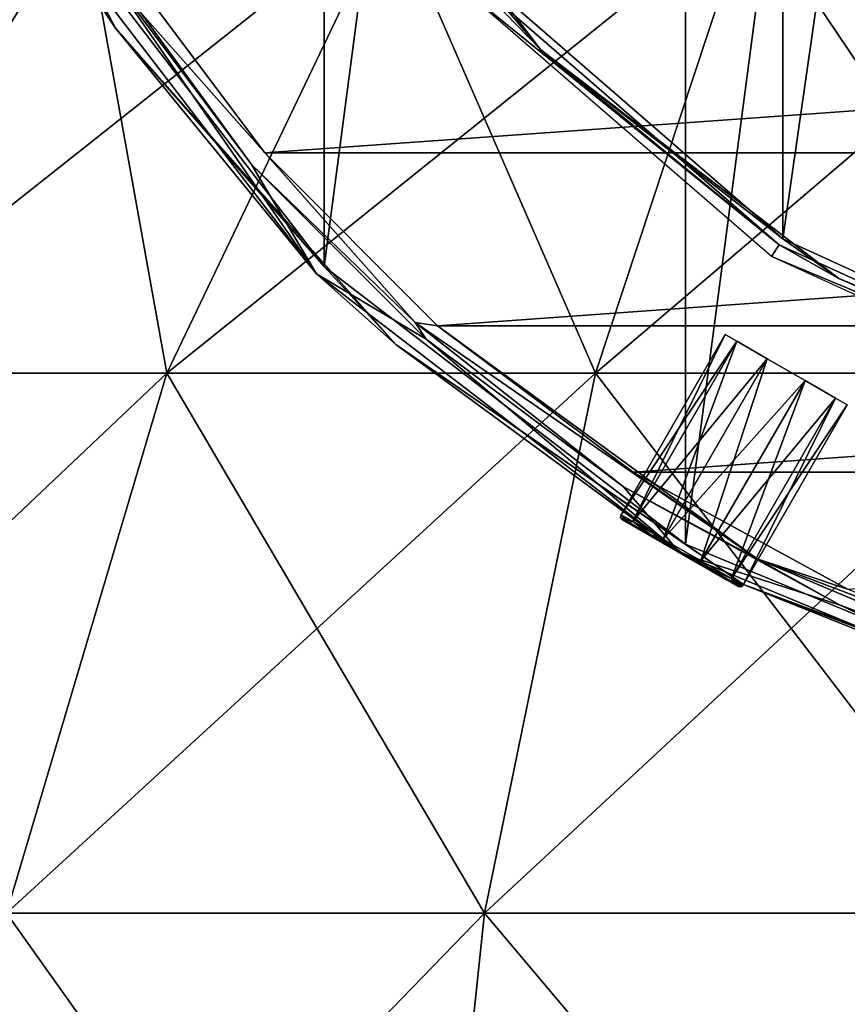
# Model space of a CAD drawing. Header units: millimetres. Extents: x -79 to 79, y -103 to 109.
# Tile 4 of 10: x -44 to -20, y 3 to 31. Entities that reach past the tile are written whole.
import ezdxf

# ---------------------------------------------------------------- set-up
doc = ezdxf.new("R2010")
doc.units = ezdxf.units.MM
doc.header["$LTSCALE"] = 65.185185
for name, color, linetype in [('15', 7, 'CONTINUOUS'), ('20', 7, 'CONTINUOUS'), ('21', 7, 'CONTINUOUS'), ('22', 7, 'CONTINUOUS'), ('24', 7, 'CONTINUOUS'), ('26', 7, 'CONTINUOUS'), ('28', 7, 'CONTINUOUS'), ('30', 7, 'CONTINUOUS'), ('32', 7, 'CONTINUOUS'), ('41', 7, 'CONTINUOUS'), ('42', 7, 'CONTINUOUS'), ('43', 7, 'CONTINUOUS'), ('44', 7, 'CONTINUOUS'), ('45', 7, 'CONTINUOUS')]:
    doc.layers.add(name, color=color, linetype=linetype)

msp = doc.modelspace()

# ---------------------------------------------------------------- linework, layer by layer
at = {"layer": '15', "color": 250, "linetype": 'Continuous', "true_color": 0x1c1c1c}
for points in [[(-58.117, 20.858, 10.446), (-41.832, 34.154, 6.334), (-49.871, 20.858, -0.904), (-58.117, 20.858, 10.446)], [(-48.749, 34.154, 15.854), (-41.832, 34.154, 6.334), (-58.117, 20.858, 10.446), (-48.749, 34.154, 15.854)], [(-41.832, 34.154, 81.666), (-48.749, 34.154, 72.146), (-49.871, 20.858, 88.904), (-41.832, 34.154, 81.666)], [(-39.445, 20.858, 98.292), (-41.832, 34.154, 81.666), (-49.871, 20.858, 88.904), (-39.445, 20.858, 98.292)], [(-49.871, 20.858, -0.904), (-33.087, 34.154, -1.54), (-39.445, 20.858, -10.292), (-49.871, 20.858, -0.904)], [(-41.832, 34.154, 6.334), (-33.087, 34.154, -1.54), (-49.871, 20.858, -0.904), (-41.832, 34.154, 6.334)], [(-33.087, 34.154, 89.54), (-41.832, 34.154, 81.666), (-39.445, 20.858, 98.292), (-33.087, 34.154, 89.54)], [(-27.295, 20.858, 105.306), (-33.087, 34.154, 89.54), (-39.445, 20.858, 98.292), (-27.295, 20.858, 105.306)], [(-39.445, 20.858, -10.292), (-22.896, 34.154, -7.424), (-27.295, 20.858, -17.306), (-39.445, 20.858, -10.292)], [(-33.087, 34.154, -1.54), (-22.896, 34.154, -7.424), (-39.445, 20.858, -10.292), (-33.087, 34.154, -1.54)], [(-22.896, 34.154, 95.424), (-33.087, 34.154, 89.54), (-27.295, 20.858, 105.306), (-22.896, 34.154, 95.424)], [(-13.953, 20.858, 109.642), (-22.896, 34.154, 95.424), (-27.295, 20.858, 105.306), (-13.953, 20.858, 109.642)], [(-22.896, 34.154, -7.424), (-11.704, 34.154, -11.061), (-27.295, 20.858, -17.306), (-22.896, 34.154, -7.424)], [(-27.295, 20.858, -17.306), (-11.704, 34.154, -11.061), (-13.953, 20.858, -21.642), (-27.295, 20.858, -17.306)], [(-11.704, 34.154, 99.061), (-22.896, 34.154, 95.424), (-13.953, 20.858, 109.642), (-11.704, 34.154, 99.061)], [(-49.871, 20.858, -0.904), (-39.445, 20.858, -10.292), (-55.62, 5.563, -6.081), (-49.871, 20.858, -0.904)], [(-55.62, 5.563, -6.081), (-39.445, 20.858, -10.292), (-43.993, 5.563, -16.551), (-55.62, 5.563, -6.081)], [(-39.445, 20.858, 98.292), (-49.871, 20.858, 88.904), (-43.993, 5.563, 104.551), (-39.445, 20.858, 98.292)], [(-39.445, 20.858, -10.292), (-27.295, 20.858, -17.306), (-43.993, 5.563, -16.551), (-39.445, 20.858, -10.292)], [(-30.442, 5.563, 112.374), (-39.445, 20.858, 98.292), (-43.993, 5.563, 104.551), (-30.442, 5.563, 112.374)], [(-43.993, 5.563, -16.551), (-27.295, 20.858, -17.306), (-30.442, 5.563, -24.374), (-43.993, 5.563, -16.551)], [(-27.295, 20.858, 105.306), (-39.445, 20.858, 98.292), (-30.442, 5.563, 112.374), (-27.295, 20.858, 105.306)], [(-15.561, 5.563, 117.209), (-27.295, 20.858, 105.306), (-30.442, 5.563, 112.374), (-15.561, 5.563, 117.209)], [(-27.295, 20.858, -17.306), (-13.953, 20.858, -21.642), (-30.442, 5.563, -24.374), (-27.295, 20.858, -17.306)], [(-30.442, 5.563, -24.374), (-13.953, 20.858, -21.642), (-15.561, 5.563, -29.209), (-30.442, 5.563, -24.374)], [(-13.953, 20.858, 109.642), (-27.295, 20.858, 105.306), (-15.561, 5.563, 117.209), (-13.953, 20.858, 109.642)], [(-46.52, -11.029, -20.03), (-30.442, 5.563, -24.374), (-32.191, -11.029, -28.303), (-46.52, -11.029, -20.03)], [(-43.993, 5.563, -16.551), (-30.442, 5.563, -24.374), (-46.52, -11.029, -20.03), (-43.993, 5.563, -16.551)], [(-32.191, -11.029, 116.303), (-43.993, 5.563, 104.551), (-46.52, -11.029, 108.03), (-32.191, -11.029, 116.303)], [(-30.442, 5.563, 112.374), (-43.993, 5.563, 104.551), (-32.191, -11.029, 116.303), (-30.442, 5.563, 112.374)], [(-32.191, -11.029, -28.303), (-15.561, 5.563, -29.209), (-16.455, -11.029, -33.416), (-32.191, -11.029, -28.303)], [(-30.442, 5.563, -24.374), (-15.561, 5.563, -29.209), (-32.191, -11.029, -28.303), (-30.442, 5.563, -24.374)], [(-16.455, -11.029, 121.416), (-30.442, 5.563, 112.374), (-32.191, -11.029, 116.303), (-16.455, -11.029, 121.416)], [(-15.561, 5.563, 117.209), (-30.442, 5.563, 112.374), (-16.455, -11.029, 121.416), (-15.561, 5.563, 117.209)]]:
    msp.add_3dface(points, dxfattribs=at)
at = {"layer": '20', "color": 24, "linetype": 'Continuous', "true_color": 0x8c2424}
for points in [[(-40.812, 32.642, -72), (-36.663, 27.101, -72), (40.812, 32.642, -72), (-40.812, 32.642, -72)], [(40.812, 32.642, -72), (-36.663, 27.101, -72), (36.663, 27.101, -72), (40.812, 32.642, -72)], [(-36.663, 27.101, -72), (-31.769, 22.207, -72), (36.663, 27.101, -72), (-36.663, 27.101, -72)], [(36.663, 27.101, -72), (-31.769, 22.207, -72), (31.769, 22.207, -72), (36.663, 27.101, -72)], [(-31.769, 22.207, -72), (-26.228, 18.059, -72), (31.769, 22.207, -72), (-31.769, 22.207, -72)], [(31.769, 22.207, -72), (-26.228, 18.059, -72), (26.228, 18.059, -72), (31.769, 22.207, -72)], [(-26.228, 18.059, -72), (-20.153, 14.741, -72), (26.228, 18.059, -72), (-26.228, 18.059, -72)]]:
    msp.add_3dface(points, dxfattribs=at)
at = {"layer": '21', "color": 24, "linetype": 'Continuous', "true_color": 0x8c2424}
for points in [[(-24.739, 101.719, -102), (-12.805, 106.662, -102), (-24.739, 16.021, -102), (-24.739, 101.719, -102)], [(-24.739, 16.021, -102), (-12.805, 106.662, -102), (-12.805, 11.078, -102), (-24.739, 16.021, -102)], [(-34.986, 93.856, -102), (-24.739, 101.719, -102), (-34.986, 23.884, -102), (-34.986, 93.856, -102)], [(-34.986, 23.884, -102), (-24.739, 101.719, -102), (-24.739, 16.021, -102), (-34.986, 23.884, -102)], [(-42.849, 34.131, -102), (-34.986, 93.856, -102), (-34.986, 23.884, -102), (-42.849, 34.131, -102)]]:
    msp.add_3dface(points, dxfattribs=at)
at = {"layer": '22', "color": 24, "linetype": 'Continuous', "true_color": 0x8c2424}
for points in [[(-35.198, 23.672, -101.692), (-41.232, 32.372, -72.487), (-43.109, 33.982, -101.692), (-35.198, 23.672, -101.692)], [(-37.041, 26.774, -72.487), (-41.232, 32.372, -72.487), (-35.198, 23.672, -101.692), (-37.041, 26.774, -72.487)], [(-32.097, 21.829, -72.487), (-37.041, 26.774, -72.487), (-35.198, 23.672, -101.692), (-32.097, 21.829, -72.487)], [(-24.889, 15.762, -101.692), (-32.097, 21.829, -72.487), (-35.198, 23.672, -101.692), (-24.889, 15.762, -101.692)], [(-26.498, 17.638, -72.487), (-32.097, 21.829, -72.487), (-24.889, 15.762, -101.692), (-26.498, 17.638, -72.487)], [(-20.361, 14.287, -72.487), (-26.498, 17.638, -72.487), (-24.889, 15.762, -101.692), (-20.361, 14.287, -72.487)], [(-12.883, 10.789, -101.692), (-20.361, 14.287, -72.487), (-24.889, 15.762, -101.692), (-12.883, 10.789, -101.692)], [(-13.808, 11.843, -72.487), (-20.361, 14.287, -72.487), (-12.883, 10.789, -101.692), (-13.808, 11.843, -72.487)]]:
    msp.add_3dface(points, dxfattribs=at)
at = {"layer": '24', "color": 24, "linetype": 'Continuous', "true_color": 0x8c2424}
for points in [[(-36.663, 27.101, -72), (-40.812, 32.642, -72), (-40.212, 31.114, -72.142), (-36.663, 27.101, -72)], [(-41.232, 32.372, -72.487), (-37.041, 26.774, -72.487), (-40.212, 31.114, -72.142), (-41.232, 32.372, -72.487)], [(-37.041, 26.774, -72.487), (-32.401, 22.297, -72.142), (-40.212, 31.114, -72.142), (-37.041, 26.774, -72.487)], [(-32.401, 22.297, -72.142), (-36.663, 27.101, -72), (-40.212, 31.114, -72.142), (-32.401, 22.297, -72.142)], [(-31.769, 22.207, -72), (-36.663, 27.101, -72), (-32.401, 22.297, -72.142), (-31.769, 22.207, -72)], [(-37.041, 26.774, -72.487), (-32.097, 21.829, -72.487), (-32.401, 22.297, -72.142), (-37.041, 26.774, -72.487)], [(-32.097, 21.829, -72.487), (-26.498, 17.638, -72.487), (-32.401, 22.297, -72.142), (-32.097, 21.829, -72.487)], [(-26.498, 17.638, -72.487), (-22.707, 15.605, -72.142), (-32.401, 22.297, -72.142), (-26.498, 17.638, -72.487)], [(-22.707, 15.605, -72.142), (-31.769, 22.207, -72), (-32.401, 22.297, -72.142), (-22.707, 15.605, -72.142)], [(-26.228, 18.059, -72), (-31.769, 22.207, -72), (-22.707, 15.605, -72.142), (-26.228, 18.059, -72)], [(-20.153, 14.741, -72), (-26.228, 18.059, -72), (-22.707, 15.605, -72.142), (-20.153, 14.741, -72)], [(-26.498, 17.638, -72.487), (-20.361, 14.287, -72.487), (-22.707, 15.605, -72.142), (-26.498, 17.638, -72.487)], [(-11.693, 11.428, -72.142), (-20.153, 14.741, -72), (-22.707, 15.605, -72.142), (-11.693, 11.428, -72.142)], [(-20.361, 14.287, -72.487), (-13.808, 11.843, -72.487), (-22.707, 15.605, -72.142), (-20.361, 14.287, -72.487)], [(-13.808, 11.843, -72.487), (-11.693, 11.428, -72.142), (-22.707, 15.605, -72.142), (-13.808, 11.843, -72.487)]]:
    msp.add_3dface(points, dxfattribs=at)
at = {"layer": '26', "color": 24, "linetype": 'Continuous', "true_color": 0x8c2424}
for points in [[(-42.849, 34.131, -102), (-40.896, 30.642, -101.909), (-46.463, 41.249, -101.909), (-42.849, 34.131, -102)], [(-40.896, 30.642, -101.909), (-43.109, 33.982, -101.692), (-46.463, 41.249, -101.909), (-40.896, 30.642, -101.909)], [(-42.849, 34.131, -102), (-34.986, 23.884, -102), (-40.896, 30.642, -101.909), (-42.849, 34.131, -102)], [(-35.198, 23.672, -101.692), (-43.109, 33.982, -101.692), (-40.896, 30.642, -101.909), (-35.198, 23.672, -101.692)], [(-34.986, 23.884, -102), (-32.952, 21.675, -101.909), (-40.896, 30.642, -101.909), (-34.986, 23.884, -102)], [(-32.952, 21.675, -101.909), (-35.198, 23.672, -101.692), (-40.896, 30.642, -101.909), (-32.952, 21.675, -101.909)], [(-34.986, 23.884, -102), (-24.739, 16.021, -102), (-32.952, 21.675, -101.909), (-34.986, 23.884, -102)], [(-24.889, 15.762, -101.692), (-35.198, 23.672, -101.692), (-32.952, 21.675, -101.909), (-24.889, 15.762, -101.692)], [(-24.739, 16.021, -102), (-23.093, 14.87, -101.909), (-32.952, 21.675, -101.909), (-24.739, 16.021, -102)], [(-23.093, 14.87, -101.909), (-24.889, 15.762, -101.692), (-32.952, 21.675, -101.909), (-23.093, 14.87, -101.909)], [(-24.739, 16.021, -102), (-12.805, 11.078, -102), (-23.093, 14.87, -101.909), (-24.739, 16.021, -102)], [(-12.883, 10.789, -101.692), (-24.889, 15.762, -101.692), (-23.093, 14.87, -101.909), (-12.883, 10.789, -101.692)], [(-11.892, 10.622, -101.909), (-12.883, 10.789, -101.692), (-23.093, 14.87, -101.909), (-11.892, 10.622, -101.909)], [(-12.805, 11.078, -102), (-11.892, 10.622, -101.909), (-23.093, 14.87, -101.909), (-12.805, 11.078, -102)]]:
    msp.add_3dface(points, dxfattribs=at)
at = {"layer": '28', "color": 155, "linetype": 'Continuous', "true_color": 0x5470ab}
for points in [[(-30.874, 32.117, -104.105), (-22.087, 24.503, -104.105), (-31.174, 31.858, -88.95), (-30.874, 32.117, -104.105)], [(-31.174, 31.858, -88.95), (-22.087, 24.503, -104.105), (-22.301, 24.169, -88.95), (-31.174, 31.858, -88.95)], [(-22.087, 24.503, -104.105), (-11.51, 19.672, -104.105), (-22.301, 24.169, -88.95), (-22.087, 24.503, -104.105)], [(-22.301, 24.169, -88.95), (-11.51, 19.672, -104.105), (-11.621, 19.292, -88.95), (-22.301, 24.169, -88.95)]]:
    msp.add_3dface(points, dxfattribs=at)
at = {"layer": '30', "color": 155, "linetype": 'Continuous', "true_color": 0x5470ab}
for points in [[(-21.978, 24.671, -104.3), (-11.453, 97.877, -104.3), (-11.453, 19.864, -104.3), (-21.978, 24.671, -104.3)], [(-21.978, 93.07, -104.3), (-11.453, 97.877, -104.3), (-21.978, 24.671, -104.3), (-21.978, 93.07, -104.3)], [(-30.723, 32.248, -104.3), (-21.978, 93.07, -104.3), (-21.978, 24.671, -104.3), (-30.723, 32.248, -104.3)]]:
    msp.add_3dface(points, dxfattribs=at)
at = {"layer": '32', "color": 155, "linetype": 'Continuous', "true_color": 0x5470ab}
for points in [[(-35.327, 38.474, -104.243), (-30.723, 32.248, -104.3), (-28.845, 30.026, -104.243), (-35.327, 38.474, -104.243)], [(-30.874, 32.117, -104.105), (-35.327, 38.474, -104.243), (-28.845, 30.026, -104.243), (-30.874, 32.117, -104.105)], [(-22.087, 24.503, -104.105), (-30.874, 32.117, -104.105), (-28.845, 30.026, -104.243), (-22.087, 24.503, -104.105)], [(-30.723, 32.248, -104.3), (-21.978, 24.671, -104.3), (-28.845, 30.026, -104.243), (-30.723, 32.248, -104.3)], [(-28.845, 30.026, -104.243), (-21.978, 24.671, -104.3), (-20.396, 23.543, -104.243), (-28.845, 30.026, -104.243)], [(-22.087, 24.503, -104.105), (-28.845, 30.026, -104.243), (-20.396, 23.543, -104.243), (-22.087, 24.503, -104.105)], [(-21.978, 24.671, -104.3), (-11.453, 19.864, -104.3), (-20.396, 23.543, -104.243), (-21.978, 24.671, -104.3)], [(-11.51, 19.672, -104.105), (-22.087, 24.503, -104.105), (-20.396, 23.543, -104.243), (-11.51, 19.672, -104.105)], [(-20.396, 23.543, -104.243), (-11.453, 19.864, -104.3), (-10.558, 19.468, -104.243), (-20.396, 23.543, -104.243)], [(-11.51, 19.672, -104.105), (-20.396, 23.543, -104.243), (-10.558, 19.468, -104.243), (-11.51, 19.672, -104.105)]]:
    msp.add_3dface(points, dxfattribs=at)
at = {"layer": '41', "linetype": 'Continuous'}
for points in [[(-23.556, 14.996, -87.883), (-26.533, 16.715, -89), (-23.242, 14.815, -89), (-23.556, 14.996, -87.883)], [(-26.218, 16.533, -87.883), (-26.533, 16.715, -89), (-23.556, 14.996, -87.883), (-26.218, 16.533, -87.883)], [(-23.242, 14.815, -89), (-26.533, 16.715, -89), (-26.218, 16.533, -90.117), (-23.242, 14.815, -89)], [(-25.396, 16.058, -90.807), (-23.556, 14.996, -90.117), (-26.218, 16.533, -90.117), (-25.396, 16.058, -90.807)], [(-23.556, 14.996, -90.117), (-23.242, 14.815, -89), (-26.218, 16.533, -90.117), (-23.556, 14.996, -90.117)], [(-24.379, 15.471, -87.193), (-26.218, 16.533, -87.883), (-23.556, 14.996, -87.883), (-24.379, 15.471, -87.193)], [(-25.396, 16.058, -87.193), (-26.218, 16.533, -87.883), (-24.379, 15.471, -87.193), (-25.396, 16.058, -87.193)], [(-24.379, 15.471, -90.807), (-23.556, 14.996, -90.117), (-25.396, 16.058, -90.807), (-24.379, 15.471, -90.807)]]:
    msp.add_3dface(points, dxfattribs=at)
at = {"layer": '42', "linetype": 'Continuous'}
for points in [[(-23.288, 21.77, -90.176), (-26.569, 16.851, -89), (-23.619, 21.961, -89), (-23.288, 21.77, -90.176)], [(-26.238, 16.66, -90.176), (-26.569, 16.851, -89), (-23.288, 21.77, -90.176), (-26.238, 16.66, -90.176)], [(-22.422, 21.27, -90.902), (-26.238, 16.66, -90.176), (-23.288, 21.77, -90.176), (-22.422, 21.27, -90.902)], [(-25.372, 16.16, -90.902), (-26.238, 16.66, -90.176), (-22.422, 21.27, -90.902), (-25.372, 16.16, -90.902)], [(-21.352, 20.652, -90.902), (-25.372, 16.16, -90.902), (-22.422, 21.27, -90.902), (-21.352, 20.652, -90.902)], [(-24.302, 15.542, -90.902), (-25.372, 16.16, -90.902), (-21.352, 20.652, -90.902), (-24.302, 15.542, -90.902)], [(-20.486, 20.152, -90.176), (-24.302, 15.542, -90.902), (-21.352, 20.652, -90.902), (-20.486, 20.152, -90.176)], [(-23.436, 15.042, -90.176), (-24.302, 15.542, -90.902), (-20.486, 20.152, -90.176), (-23.436, 15.042, -90.176)], [(-20.155, 19.961, -89), (-23.436, 15.042, -90.176), (-20.486, 20.152, -90.176), (-20.155, 19.961, -89)], [(-23.105, 14.851, -89), (-23.436, 15.042, -90.176), (-20.155, 19.961, -89), (-23.105, 14.851, -89)]]:
    msp.add_3dface(points, dxfattribs=at)
at = {"layer": '43', "linetype": 'Continuous'}
for points in [[(-23.619, 21.961, -89), (-26.569, 16.851, -89), (-26.238, 16.66, -87.824), (-23.619, 21.961, -89)], [(-23.619, 21.961, -89), (-26.238, 16.66, -87.824), (-23.288, 21.77, -87.824), (-23.619, 21.961, -89)], [(-26.238, 16.66, -87.824), (-25.372, 16.16, -87.098), (-23.288, 21.77, -87.824), (-26.238, 16.66, -87.824)], [(-23.288, 21.77, -87.824), (-25.372, 16.16, -87.098), (-22.422, 21.27, -87.098), (-23.288, 21.77, -87.824)], [(-25.372, 16.16, -87.098), (-24.302, 15.542, -87.098), (-22.422, 21.27, -87.098), (-25.372, 16.16, -87.098)], [(-22.422, 21.27, -87.098), (-24.302, 15.542, -87.098), (-21.352, 20.652, -87.098), (-22.422, 21.27, -87.098)], [(-24.302, 15.542, -87.098), (-23.436, 15.042, -87.824), (-21.352, 20.652, -87.098), (-24.302, 15.542, -87.098)], [(-21.352, 20.652, -87.098), (-23.436, 15.042, -87.824), (-20.486, 20.152, -87.824), (-21.352, 20.652, -87.098)], [(-23.436, 15.042, -87.824), (-23.105, 14.851, -89), (-20.486, 20.152, -87.824), (-23.436, 15.042, -87.824)], [(-23.105, 14.851, -89), (-20.155, 19.961, -89), (-20.486, 20.152, -87.824), (-23.105, 14.851, -89)]]:
    msp.add_3dface(points, dxfattribs=at)
at = {"layer": '44', "linetype": 'Continuous'}
for points in [[(-26.569, 16.851, -89), (-26.579, 16.775, -89), (-26.351, 16.643, -88.015), (-26.569, 16.851, -89)], [(-26.579, 16.775, -89), (-26.218, 16.533, -87.883), (-26.351, 16.643, -88.015), (-26.579, 16.775, -89)], [(-26.533, 16.715, -89), (-26.218, 16.533, -87.883), (-26.579, 16.775, -89), (-26.533, 16.715, -89)], [(-26.238, 16.66, -87.824), (-26.569, 16.851, -89), (-26.351, 16.643, -88.015), (-26.238, 16.66, -87.824)], [(-26.238, 16.66, -87.824), (-26.351, 16.643, -88.015), (-25.726, 16.283, -87.293), (-26.238, 16.66, -87.824)], [(-26.351, 16.643, -88.015), (-26.218, 16.533, -87.883), (-25.726, 16.283, -87.293), (-26.351, 16.643, -88.015)], [(-25.372, 16.16, -87.098), (-26.238, 16.66, -87.824), (-25.726, 16.283, -87.293), (-25.372, 16.16, -87.098)], [(-26.218, 16.533, -87.883), (-25.396, 16.058, -87.193), (-25.726, 16.283, -87.293), (-26.218, 16.533, -87.883)], [(-25.726, 16.283, -87.293), (-25.396, 16.058, -87.193), (-24.872, 15.79, -87.029), (-25.726, 16.283, -87.293)], [(-25.372, 16.16, -87.098), (-25.726, 16.283, -87.293), (-24.872, 15.79, -87.029), (-25.372, 16.16, -87.098)], [(-25.396, 16.058, -87.193), (-24.379, 15.471, -87.193), (-24.872, 15.79, -87.029), (-25.396, 16.058, -87.193)], [(-24.302, 15.542, -87.098), (-25.372, 16.16, -87.098), (-24.872, 15.79, -87.029), (-24.302, 15.542, -87.098)], [(-24.302, 15.542, -87.098), (-24.872, 15.79, -87.029), (-24.019, 15.297, -87.293), (-24.302, 15.542, -87.098)], [(-24.872, 15.79, -87.029), (-24.379, 15.471, -87.193), (-24.019, 15.297, -87.293), (-24.872, 15.79, -87.029)], [(-24.379, 15.471, -87.193), (-23.556, 14.996, -87.883), (-24.019, 15.297, -87.293), (-24.379, 15.471, -87.193)], [(-23.436, 15.042, -87.824), (-24.302, 15.542, -87.098), (-24.019, 15.297, -87.293), (-23.436, 15.042, -87.824)], [(-23.436, 15.042, -87.824), (-24.019, 15.297, -87.293), (-23.394, 14.937, -88.015), (-23.436, 15.042, -87.824)], [(-24.019, 15.297, -87.293), (-23.556, 14.996, -87.883), (-23.394, 14.937, -88.015), (-24.019, 15.297, -87.293)], [(-23.556, 14.996, -87.883), (-23.242, 14.815, -89), (-23.394, 14.937, -88.015), (-23.556, 14.996, -87.883)], [(-23.105, 14.851, -89), (-23.436, 15.042, -87.824), (-23.166, 14.805, -89), (-23.105, 14.851, -89)], [(-23.436, 15.042, -87.824), (-23.394, 14.937, -88.015), (-23.166, 14.805, -89), (-23.436, 15.042, -87.824)], [(-23.394, 14.937, -88.015), (-23.242, 14.815, -89), (-23.166, 14.805, -89), (-23.394, 14.937, -88.015)]]:
    msp.add_3dface(points, dxfattribs=at)
at = {"layer": '45', "linetype": 'Continuous'}
for points in [[(-26.569, 16.851, -89), (-26.238, 16.66, -90.176), (-26.579, 16.775, -89), (-26.569, 16.851, -89)], [(-26.533, 16.715, -89), (-26.579, 16.775, -89), (-26.351, 16.643, -89.985), (-26.533, 16.715, -89)], [(-26.579, 16.775, -89), (-26.238, 16.66, -90.176), (-26.351, 16.643, -89.985), (-26.579, 16.775, -89)], [(-26.218, 16.533, -90.117), (-26.533, 16.715, -89), (-26.351, 16.643, -89.985), (-26.218, 16.533, -90.117)], [(-26.238, 16.66, -90.176), (-25.726, 16.283, -90.707), (-26.351, 16.643, -89.985), (-26.238, 16.66, -90.176)], [(-25.726, 16.283, -90.707), (-26.218, 16.533, -90.117), (-26.351, 16.643, -89.985), (-25.726, 16.283, -90.707)], [(-26.238, 16.66, -90.176), (-25.372, 16.16, -90.902), (-25.726, 16.283, -90.707), (-26.238, 16.66, -90.176)], [(-25.396, 16.058, -90.807), (-26.218, 16.533, -90.117), (-25.726, 16.283, -90.707), (-25.396, 16.058, -90.807)], [(-24.872, 15.79, -90.971), (-25.396, 16.058, -90.807), (-25.726, 16.283, -90.707), (-24.872, 15.79, -90.971)], [(-25.372, 16.16, -90.902), (-24.872, 15.79, -90.971), (-25.726, 16.283, -90.707), (-25.372, 16.16, -90.902)], [(-24.379, 15.471, -90.807), (-25.396, 16.058, -90.807), (-24.872, 15.79, -90.971), (-24.379, 15.471, -90.807)], [(-25.372, 16.16, -90.902), (-24.302, 15.542, -90.902), (-24.872, 15.79, -90.971), (-25.372, 16.16, -90.902)], [(-24.019, 15.297, -90.707), (-24.379, 15.471, -90.807), (-24.872, 15.79, -90.971), (-24.019, 15.297, -90.707)], [(-24.302, 15.542, -90.902), (-24.019, 15.297, -90.707), (-24.872, 15.79, -90.971), (-24.302, 15.542, -90.902)], [(-23.556, 14.996, -90.117), (-24.379, 15.471, -90.807), (-24.019, 15.297, -90.707), (-23.556, 14.996, -90.117)], [(-24.302, 15.542, -90.902), (-23.436, 15.042, -90.176), (-24.019, 15.297, -90.707), (-24.302, 15.542, -90.902)], [(-23.436, 15.042, -90.176), (-23.394, 14.937, -89.985), (-24.019, 15.297, -90.707), (-23.436, 15.042, -90.176)], [(-23.394, 14.937, -89.985), (-23.556, 14.996, -90.117), (-24.019, 15.297, -90.707), (-23.394, 14.937, -89.985)], [(-23.166, 14.805, -89), (-23.556, 14.996, -90.117), (-23.394, 14.937, -89.985), (-23.166, 14.805, -89)], [(-23.242, 14.815, -89), (-23.556, 14.996, -90.117), (-23.166, 14.805, -89), (-23.242, 14.815, -89)], [(-23.436, 15.042, -90.176), (-23.105, 14.851, -89), (-23.394, 14.937, -89.985), (-23.436, 15.042, -90.176)], [(-23.105, 14.851, -89), (-23.166, 14.805, -89), (-23.394, 14.937, -89.985), (-23.105, 14.851, -89)]]:
    msp.add_3dface(points, dxfattribs=at)

doc.saveas('drawing.dxf')
